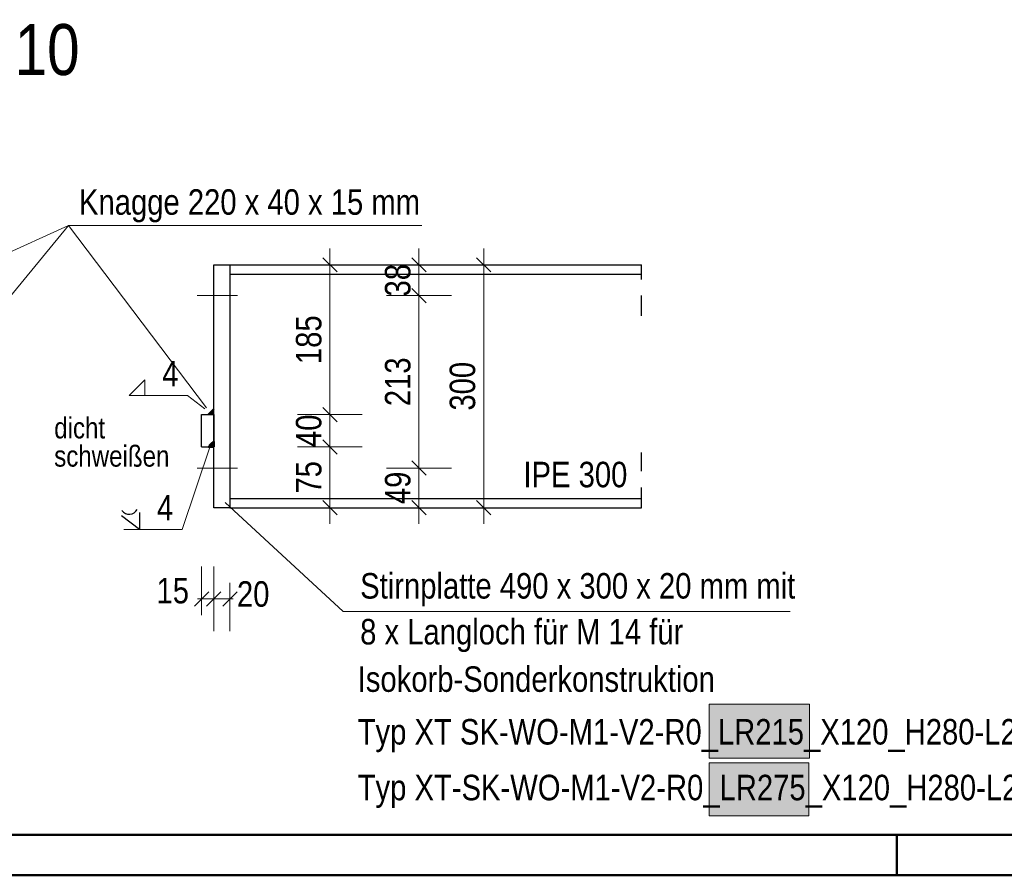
# Model space of a CAD drawing. Header units: millimetres. Extents: x 0 to 91, y -53.4 to 42.
# Tile 136 of 180: x 25.1 to 31.2, y 0 to 5.3. Entities that reach past the tile are written whole.
import ezdxf

# ---------------------------------------------------------------- set-up
doc = ezdxf.new("R2010")
doc.units = ezdxf.units.MM
doc.linetypes.add('DASHDOT', pattern=[1, 0.5, -0.25, 0, -0.25])
doc.linetypes.add('HIDDEN', pattern=[0.375, 0.25, -0.125])
doc.layers.add('Schraffuren', color=7, linetype='Continuous', lineweight=20)
doc.styles.add('Arial Narrow', font='ARIALN.TTF')
doc.dimstyles.new('Arch_Strakon_dimstyle', dxfattribs={"dimtxt": 1, "dimasz": 1, "dimexe": 1.25, "dimexo": 0.0625, "dimgap": 1, "dimtad": 0, "dimdec": 5, "dimzin": 12, "dimdsep": 46, "dimtxsty": 'Arial Narrow', "dimblk": 'Arrowhead_Tick', "dimsah": 1, "dimcen": 0, "dimse1": 1, "dimse2": 1, "dimclrd": 6, "dimclrt": 2, "dimazin": 0, "dimtfac": 1, "dimtdec": 4, "dimtmove": 0, "dimatfit": 3, "dimldrblk": 'NONE', "dimfxl": 1, "dimtvp": 1, "dimtolj": 1, "dimtzin": 0, "dimlwd": 13, "dimarcsym": 2})

# ---------------------------------------------------------------- blocks, each defined once
blk = doc.blocks.new('Arrowhead_Tick')
at = {"color": 0, "linetype": 'Continuous', "lineweight": -2}
for p, q in [((0, 20), (0, -10)), ((-1, 0), (0, 0)), ((10, 0), (0, 0))]:
    blk.add_line(p, q, dxfattribs=at)
at = {"color": 2, "linetype": 'Continuous', "lineweight": 35}
blk.add_line((4.42, 4.42), (-4.42, -4.42), dxfattribs=at)
blk = doc.blocks.new('*D639')
at = {"color": 6, "linetype": 'Continuous', "lineweight": 13}
for p, q in [((26.271, 1.7073), (26.261, 1.7073)), ((26.281, 1.7073), (26.381, 1.7073)), ((26.391, 1.7073), (26.401, 1.7073))]:
    blk.add_line(p, q, dxfattribs=at)
at = {"layer": 'Defpoints', "color": 0}
for p in [(26.281, 2.2705), (26.381, 2.2705), (26.381, 1.7073)]:
    blk.add_point(p, dxfattribs=at)
at = {"color": 6, "lineweight": 13, "xscale": 0.01, "yscale": 0.01, "zscale": 0.01}
blk.add_blockref('Arrowhead_Tick', (26.281, 1.7073), dxfattribs=at)
at = {"color": 6, "lineweight": 13, "xscale": 0.01, "yscale": 0.01, "zscale": 0.01, "rotation": 180}
blk.add_blockref('Arrowhead_Tick', (26.381, 1.7073), dxfattribs=at)
at = {"color": 2, "lineweight": 35, "insert": (26.5249, 1.7365), "char_height": 0.1575, "attachment_point": 5, "style": 'Arial Narrow'}
blk.add_mtext('\\A1;20', dxfattribs=at)
blk = doc.blocks.new('_None')
blk = doc.blocks.new('*D648')
at = {"color": 6, "linetype": 'Continuous', "lineweight": 13}
blk.add_line((27.9489, 2.2805), (27.9489, 3.7605), dxfattribs=at)
at = {"layer": 'Defpoints', "color": 0}
for p in [(27.9489, 3.7705), (28.9242, 3.7705), (28.9242, 2.2705)]:
    blk.add_point(p, dxfattribs=at)
at = {"color": 6, "lineweight": 13, "xscale": 0.01, "yscale": 0.01, "zscale": 0.01}
for p, rotation in [((27.9489, 3.7705), 90), ((27.9489, 2.2705), 270)]:
    blk.add_blockref('Arrowhead_Tick', p, dxfattribs=dict(at, rotation=rotation))
at = {"color": 2, "lineweight": 35, "insert": (27.8185, 3.0205), "char_height": 0.1575, "attachment_point": 5, "rotation": 90, "style": 'Arial Narrow'}
blk.add_mtext('\\A1;300', dxfattribs=at)
blk = doc.blocks.new('*D649')
at = {"color": 6, "linetype": 'Continuous', "lineweight": 13}
blk.add_line((27.5489, 2.2805), (27.5489, 2.5055), dxfattribs=at)
at = {"layer": 'Defpoints', "color": 0}
for p in [(26.5468, 2.5155), (27.5489, 2.5155), (26.281, 2.2705)]:
    blk.add_point(p, dxfattribs=at)
at = {"color": 6, "lineweight": 13, "xscale": 0.01, "yscale": 0.01, "zscale": 0.01}
for p, rotation in [((27.5489, 2.5155), 90), ((27.5489, 2.2705), 270)]:
    blk.add_blockref('Arrowhead_Tick', p, dxfattribs=dict(at, rotation=rotation))
at = {"color": 2, "lineweight": 35, "insert": (27.4185, 2.393), "char_height": 0.1575, "attachment_point": 5, "rotation": 90, "style": 'Arial Narrow'}
blk.add_mtext('\\A1;49', dxfattribs=at)
blk = doc.blocks.new('*D650')
at = {"color": 6, "linetype": 'Continuous', "lineweight": 13}
blk.add_line((27.5489, 2.5255), (27.5489, 3.5705), dxfattribs=at)
at = {"layer": 'Defpoints', "color": 0}
for p in [(26.1785, 3.5805), (27.5489, 3.5805), (26.5468, 2.5155)]:
    blk.add_point(p, dxfattribs=at)
at = {"color": 6, "lineweight": 13, "xscale": 0.01, "yscale": 0.01, "zscale": 0.01}
for p, rotation in [((27.5489, 3.5805), 90), ((27.5489, 2.5155), 270)]:
    blk.add_blockref('Arrowhead_Tick', p, dxfattribs=dict(at, rotation=rotation))
at = {"color": 2, "lineweight": 35, "insert": (27.4185, 3.048), "char_height": 0.1575, "attachment_point": 5, "rotation": 90, "style": 'Arial Narrow'}
blk.add_mtext('\\A1;213', dxfattribs=at)
blk = doc.blocks.new('*D651')
at = {"color": 6, "linetype": 'Continuous', "lineweight": 13}
blk.add_line((27.5489, 3.5905), (27.5489, 3.7605), dxfattribs=at)
at = {"layer": 'Defpoints', "color": 0}
for p in [(26.281, 3.7705), (27.5489, 3.7705), (26.1785, 3.5805)]:
    blk.add_point(p, dxfattribs=at)
at = {"color": 6, "lineweight": 13, "xscale": 0.01, "yscale": 0.01, "zscale": 0.01}
for p, rotation in [((27.5489, 3.7705), 90), ((27.5489, 3.5805), 270)]:
    blk.add_blockref('Arrowhead_Tick', p, dxfattribs=dict(at, rotation=rotation))
at = {"color": 2, "lineweight": 35, "insert": (27.4185, 3.6755), "char_height": 0.1575, "attachment_point": 5, "rotation": 90, "style": 'Arial Narrow'}
blk.add_mtext('\\A1;38', dxfattribs=at)
blk = doc.blocks.new('*D652')
at = {"color": 6, "linetype": 'Continuous', "lineweight": 13}
blk.add_line((26.9988, 2.2805), (26.9988, 2.6355), dxfattribs=at)
at = {"layer": 'Defpoints', "color": 0}
for p in [(26.281, 2.6455), (26.9988, 2.6455), (26.281, 2.2705)]:
    blk.add_point(p, dxfattribs=at)
at = {"color": 6, "lineweight": 13, "xscale": 0.01, "yscale": 0.01, "zscale": 0.01}
for p, rotation in [((26.9988, 2.6455), 90), ((26.9988, 2.2705), 270)]:
    blk.add_blockref('Arrowhead_Tick', p, dxfattribs=dict(at, rotation=rotation))
at = {"color": 2, "lineweight": 35, "insert": (26.8687, 2.458), "char_height": 0.1575, "attachment_point": 5, "rotation": 90, "style": 'Arial Narrow'}
blk.add_mtext('\\A1;75', dxfattribs=at)
blk = doc.blocks.new('*D653')
at = {"color": 6, "linetype": 'Continuous', "lineweight": 13}
blk.add_line((26.9988, 2.6555), (26.9988, 2.8355), dxfattribs=at)
at = {"layer": 'Defpoints', "color": 0}
for p in [(26.281, 2.8455), (26.9988, 2.8455), (26.281, 2.6455)]:
    blk.add_point(p, dxfattribs=at)
at = {"color": 6, "lineweight": 13, "xscale": 0.01, "yscale": 0.01, "zscale": 0.01}
for p, rotation in [((26.9988, 2.8455), 90), ((26.9988, 2.6455), 270)]:
    blk.add_blockref('Arrowhead_Tick', p, dxfattribs=dict(at, rotation=rotation))
at = {"color": 2, "lineweight": 35, "insert": (26.8684, 2.7455), "char_height": 0.1575, "attachment_point": 5, "rotation": 90, "style": 'Arial Narrow'}
blk.add_mtext('\\A1;40', dxfattribs=at)
blk = doc.blocks.new('*D654')
at = {"color": 6, "linetype": 'Continuous', "lineweight": 13}
blk.add_line((26.9988, 2.8555), (26.9988, 3.7605), dxfattribs=at)
at = {"layer": 'Defpoints', "color": 0}
for p in [(26.281, 3.7705), (26.9988, 3.7705), (26.281, 2.8455)]:
    blk.add_point(p, dxfattribs=at)
at = {"color": 6, "lineweight": 13, "xscale": 0.01, "yscale": 0.01, "zscale": 0.01}
for p, rotation in [((26.9988, 3.7705), 90), ((26.9988, 2.8455), 270)]:
    blk.add_blockref('Arrowhead_Tick', p, dxfattribs=dict(at, rotation=rotation))
at = {"color": 2, "lineweight": 35, "insert": (26.8684, 3.308), "char_height": 0.1575, "attachment_point": 5, "rotation": 90, "style": 'Arial Narrow'}
blk.add_mtext('\\A1;185', dxfattribs=at)
blk = doc.blocks.new('*D783')
at = {"color": 6, "linetype": 'Continuous', "lineweight": 13}
for p, q in [((26.196, 1.7073), (26.186, 1.7073)), ((26.206, 1.7073), (26.281, 1.7073)), ((26.291, 1.7073), (26.301, 1.7073))]:
    blk.add_line(p, q, dxfattribs=at)
at = {"layer": 'Defpoints', "color": 0}
for p in [(26.206, 2.6455), (26.281, 2.2705), (26.281, 1.7073)]:
    blk.add_point(p, dxfattribs=at)
at = {"color": 6, "lineweight": 13, "xscale": 0.01, "yscale": 0.01, "zscale": 0.01}
blk.add_blockref('Arrowhead_Tick', (26.206, 1.7073), dxfattribs=at)
at = {"color": 6, "lineweight": 13, "xscale": 0.01, "yscale": 0.01, "zscale": 0.01, "rotation": 180}
blk.add_blockref('Arrowhead_Tick', (26.281, 1.7073), dxfattribs=at)
at = {"color": 2, "lineweight": 35, "insert": (26.028, 1.7573), "char_height": 0.1575, "attachment_point": 5, "style": 'Arial Narrow'}
blk.add_mtext('\\A1;15', dxfattribs=at)

msp = doc.modelspace()

# ---------------------------------------------------------------- hatches: boundary and pattern name
at = {"lineweight": 13, "true_color": 0xe9e9e9}
for points in [[(29.9617062, 1.0576908), (29.9617062, 0.722735), (29.3411162, 0.722735), (29.3411162, 1.0576908)], [(29.9571203, 0.6954452), (29.9571203, 0.3678322), (29.3411162, 0.3678322), (29.3411162, 0.6954452)]]:
    msp.add_hatch(color=254, dxfattribs=at).paths.add_polyline_path(points)
at = {"layer": 'Schraffuren', "lineweight": 13, "true_color": 0xcccccc}
for points in [[(26.2481228, 2.8454739), (26.2809616, 2.8454739), (26.2809616, 2.8793154)], [(26.2481228, 2.6454739), (26.2809616, 2.6454739), (26.2809616, 2.6793154), (26.279946, 2.6788384), (26.2789388, 2.6783439), (26.2779402, 2.6778322), (26.2769506, 2.6773034), (26.2759702, 2.6767577), (26.2749994, 2.6761952), (26.2740384, 2.675616), (26.2730875, 2.6750204), (26.2721469, 2.6744086), (26.2712171, 2.6737806), (26.2702982, 2.6731367), (26.2693905, 2.6724772), (26.2684942, 2.6718021), (26.2676098, 2.6711117), (26.2667373, 2.6704061), (26.2658771, 2.6696857), (26.2650294, 2.6689506), (26.2641945, 2.668201), (26.2633726, 2.6674371), (26.262564, 2.6666592), (26.2617689, 2.6658675), (26.2609875, 2.6650623), (26.2602201, 2.6642437), (26.2594669, 2.6634121), (26.2587281, 2.6625676), (26.2580039, 2.6617105), (26.2572946, 2.6608411), (26.2566003, 2.6599597), (26.2559214, 2.6590664), (26.2552579, 2.6581616), (26.25461, 2.6572454), (26.253978, 2.6563183), (26.2533621, 2.6553804), (26.2527624, 2.6544321), (26.2521791, 2.6534736), (26.2516123, 2.6525052), (26.2510623, 2.6515272), (26.2505293, 2.6505399), (26.2500132, 2.6495436), (26.2495144, 2.6485385), (26.249033, 2.647525), (26.2485691, 2.6465034)]]:
    msp.add_hatch(color=254, dxfattribs=at).paths.add_polyline_path(points)

# ---------------------------------------------------------------- linework, layer by layer
at = {"color": 5, "linetype": 'Continuous', "lineweight": 18}
for p, q in [((25.3833415, 4.0140262), (22.6421321, 2.7592989)), ((25.3833415, 4.0140262), (24.3445928, 2.7461015)), ((27.5667434, 4.0140262), (25.3833415, 4.0140262)), ((25.3833415, 4.0140262), (26.2371537, 2.8876789)), ((27.0813413, 1.6290584), (26.351324, 2.3021639)), ((29.8425932, 1.6290584), (27.0813413, 1.6290584))]:
    msp.add_line(p, q, dxfattribs=at)
at = {"color": 3, "linetype": 'Continuous', "lineweight": 25}
for p, q in [((26.2809616, 2.2704739), (26.2809616, 3.7704739)), ((26.2809616, 3.7704739), (26.3809616, 3.7704739)), ((26.3809616, 3.7704739), (26.3809616, 2.2704739)), ((26.3809616, 3.7704739), (28.924206, 3.7704739)), ((26.3809616, 3.7129739), (28.924206, 3.7129739)), ((26.2059616, 2.8454739), (26.2809616, 2.8454739)), ((26.2059616, 2.6454739), (26.2059616, 2.8454739)), ((26.2809616, 2.8454739), (26.2809616, 2.6454739)), ((26.2059616, 2.6454739), (26.2809616, 2.6454739)), ((26.3809616, 2.3279739), (28.924206, 2.3279739)), ((26.3809616, 2.2704739), (26.2809616, 2.2704739)), ((26.3809616, 2.2704739), (28.924206, 2.2704739))]:
    msp.add_line(p, q, dxfattribs=at)
at = {"color": 3, "linetype": 'HIDDEN', "lineweight": 25, "ltscale": 0.5}
for p, q in [((28.924206, 3.4553534), (28.924206, 3.7704739)), ((28.924206, 2.2704739), (28.924206, 2.6123829))]:
    msp.add_line(p, q, dxfattribs=at)
at = {"color": 6, "linetype": 'DASHDOT', "lineweight": 13, "ltscale": 0.5}
for p, q in [((26.1785218, 3.5804739), (26.5468491, 3.5804739)), ((26.1785218, 2.5154739), (26.5468491, 2.5154739))]:
    msp.add_line(p, q, dxfattribs=at)
at = {"color": 6, "linetype": 'Continuous', "lineweight": 13}
for p, q in [((29.3411162, 0.722735), (29.3411162, 1.0576908)), ((29.3411162, 1.0576908), (29.9617062, 1.0576908)), ((29.9617062, 1.0576908), (29.9617062, 0.722735)), ((29.9617062, 0.722735), (29.3411162, 0.722735)), ((29.3411162, 0.3678322), (29.3411162, 0.6954452)), ((29.3411162, 0.6954452), (29.9571203, 0.6954452)), ((29.9571203, 0.6954452), (29.9571203, 0.3678322)), ((29.9571203, 0.3678322), (29.3411162, 0.3678322))]:
    msp.add_line(p, q, dxfattribs=at)
at = {"color": 4, "linetype": 'Continuous', "lineweight": 50}
for p, q in [((1, 0.25), (87.25, 0.25)), ((0, 0), (87.5, 0))]:
    msp.add_line(p, q, dxfattribs=at)
at = {"color": 4, "linetype": 'Continuous', "lineweight": 50, "ltscale": 0.2}
msp.add_line((30.5, 0), (30.5, 0.25), dxfattribs=at)
at = {"layer": 'Schraffuren', "color": 5, "linetype": 'Continuous', "lineweight": 18}
for p, q in [((25.7580913, 2.9627901), (25.8547502, 3.059449)), ((25.8547502, 3.059449), (25.8547502, 2.9627901)), ((25.7580913, 2.9627901), (26.1191409, 2.9627901)), ((26.1191409, 2.9627901), (26.2271715, 2.8803457)), ((26.0866082, 2.1353836), (26.2610328, 2.6561172)), ((25.7255586, 2.1353836), (26.0866082, 2.1353836))]:
    msp.add_line(p, q, dxfattribs=at)
at = {"layer": 'Schraffuren', "color": 4, "linetype": 'Continuous', "lineweight": 50}
for p, q in [((26.2809616, 2.8793154), (26.2481228, 2.8454739)), ((26.2809616, 2.6454739), (26.2809616, 2.6793154)), ((26.2481228, 2.6454739), (26.2809616, 2.6454739))]:
    msp.add_line(p, q, dxfattribs=at)
at = {"layer": 'Schraffuren', "color": 3, "linetype": 'Continuous', "lineweight": 25}
for p, q in [((25.8222176, 2.1353836), (25.7110313, 2.22076)), ((25.8222176, 2.2403687), (25.8222176, 2.1353836))]:
    msp.add_line(p, q, dxfattribs=at)
at = {"layer": 'Schraffuren', "color": 3, "linetype": 'HIDDEN', "lineweight": 25, "ltscale": 0.5}
msp.add_arc((26.3081796, 2.6200502), 0.0652164, 114.66727694, 157.05572215, dxfattribs=at)
at = {"layer": 'Schraffuren', "color": 3, "linetype": 'Continuous', "lineweight": 25}
msp.add_arc((25.7589066, 2.2881049), 0.0577414, 217.68902522, 330.33932617, dxfattribs=at)

# ---------------------------------------------------------------- texts
at = {"color": 1, "lineweight": 70, "style": 'Arial Narrow'}
msp.add_text('Schnitt 5 - 5   M. 1:10', height=0.315, dxfattribs=at).set_placement((22.022482, 4.942423))
at = {"color": 2, "lineweight": 35, "style": 'Arial Narrow'}
for s, p in [('Knagge 220 x 40 x 15 mm', (25.4491066, 4.0797913)), ('IPE 300', (28.1940904, 2.3965198)), ('Stirnplatte 490 x 300 x 20 mm mit', (27.1857157, 1.7091957)), ('8 x Langloch für M 14 für', (27.1857157, 1.4256957)), ('Isokorb-Sonderkonstruktion', (27.1704136, 1.1330882)), ('Typ XT SK-WO-M1-V2-R0_LR215_X120_H280-L220-D16', (27.1704136, 0.8076037)), ('Typ XT-SK-WO-M1-V2-R0_LR275_X120_H280-L220-D16', (27.1704136, 0.4634235))]:
    msp.add_text(s, height=0.1575, dxfattribs=at).set_placement(p)
at = {"layer": 'Schraffuren', "color": 2, "lineweight": 35, "style": 'Arial Narrow'}
for p in [(25.9627808, 3.0196483), (25.9302481, 2.1922418)]:
    msp.add_text('4', height=0.1575, dxfattribs=at).set_placement(p)
at = {"layer": 'Schraffuren', "color": 3, "lineweight": 25, "style": 'Arial Narrow'}
for s, p in [('dicht', (25.2957563, 2.6983998)), ('schweißen', (25.2957563, 2.5240257))]:
    msp.add_text(s, height=0.13, dxfattribs=at).set_placement(p)

# ---------------------------------------------------------------- dimensions: what is measured, and where the dimension line sits
at = {"lineweight": 35}
for base, p1, p2, text, picture, middle in [((27.5488748, 3.7704739), (26.1785218, 3.5804739), (26.2809616, 3.7704739), '38', '*D651', (27.5488748, 3.6754739)), ((26.9987757, 3.7704739), (26.2809616, 2.8454739), (26.2809616, 3.7704739), '185', '*D654', (26.9987757, 3.3079739)), ((27.9488748, 3.7704739), (28.924206, 2.2704739), (28.924206, 3.7704739), '300', '*D648', (27.9488748, 3.0204739)), ((27.5488748, 3.5804739), (26.5468491, 2.5154739), (26.1785218, 3.5804739), '213', '*D650', (27.5488748, 3.0479739)), ((26.9987757, 2.8454739), (26.2809616, 2.6454739), (26.2809616, 2.8454739), '40', '*D653', (26.9987757, 2.7454739)), ((26.9987757, 2.6454739), (26.2809616, 2.2704739), (26.2809616, 2.6454739), '75', '*D652', (26.9987757, 2.4579739)), ((27.5488748, 2.5154739), (26.2809616, 2.2704739), (26.5468491, 2.5154739), '49', '*D649', (27.5488748, 2.3929739))]:
    dim = msp.add_linear_dim(base=base, p1=p1, p2=p2, angle=90, text=text, dimstyle='Arch_Strakon_dimstyle', override={"dimscale": 0.01, "dimtxt": 15.75, "dimasz": 1, "dimgap": 5, "dimtad": 1, "dimjust": 0, "dimtih": 0, "dimtoh": 0, "dimdec": 4, "dimdsep": 46, "dimtxsty": 'Arial Narrow', "dimclrd": 6, "dimclrt": 2, "dimtix": 1, "dimtofl": 255, "dimtmove": 0, "dimatfit": 2, "dimfxl": 0, "dimfxlon": 0, "dimtvp": 31.746032, "dimlwd": 13}, dxfattribs=at)
    dim.commit()
    dim.dimension.update_dxf_attribs({"geometry": picture, "text_midpoint": middle, "dimtype": 160})
for base, p1, p2, text, override, picture, middle in [((26.2809616, 1.7072757), (26.2059616, 2.6454739), (26.2809616, 2.2704739), '15', {"dimscale": 0.01, "dimtxt": 15.75, "dimasz": 1, "dimgap": 5, "dimtad": 1, "dimjust": 0, "dimtih": 0, "dimtoh": 0, "dimdec": 6, "dimdsep": 46, "dimtxsty": 'Arial Narrow', "dimclrd": 6, "dimclrt": 2, "dimtix": 0, "dimtofl": 255, "dimtmove": 2, "dimatfit": 2, "dimfxl": 0, "dimfxlon": 0, "dimtvp": 31.746032, "dimlwd": 13}, '*D783', (26.0279866, 1.7572757)), ((26.3809616, 1.7072757), (26.2809616, 2.2704739), (26.3809616, 2.2704739), '20', {"dimscale": 0.01, "dimtxt": 15.75, "dimasz": 1, "dimgap": 5, "dimtad": 0, "dimjust": 0, "dimtih": 0, "dimtoh": 0, "dimdec": 3, "dimdsep": 46, "dimtxsty": 'Arial Narrow', "dimclrd": 6, "dimclrt": 2, "dimtix": 0, "dimtofl": 255, "dimtmove": 2, "dimatfit": 2, "dimfxl": 0, "dimfxlon": 0, "dimtvp": 31.746032, "dimlwd": 13}, '*D639', (26.5249347, 1.7365381))]:
    dim = msp.add_linear_dim(base=base, p1=p1, p2=p2, text=text, dimstyle='Arch_Strakon_dimstyle', override=override, dxfattribs=at)
    dim.commit()
    dim.dimension.update_dxf_attribs({"geometry": picture, "text_midpoint": middle, "dimtype": 160})

doc.saveas('drawing.dxf')
